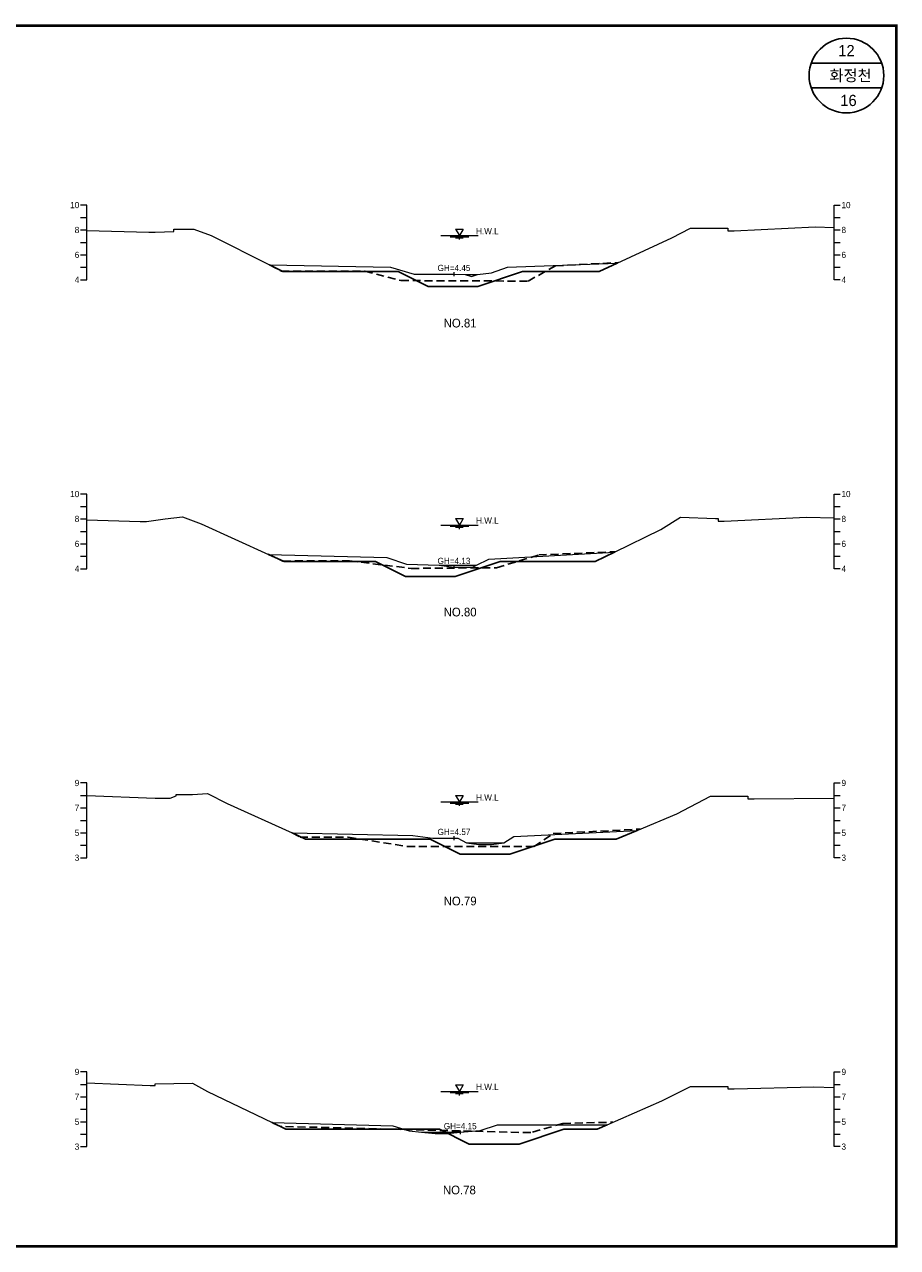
# Model space of a CAD drawing. Header units: metres. Extents: x 14497 to 21228, y -537 to 5153.
# Tile 32 of 40: x 18125 to 18826, y 1054 to 2036. Entities that reach past the tile are written whole.
import ezdxf
from ezdxf.enums import TextEntityAlignment as Align

# ---------------------------------------------------------------- set-up
doc = ezdxf.new("R2010")
doc.units = ezdxf.units.M
doc.linetypes.add('DASHED2', pattern=[9.525, 6.35, -3.175])
for name, color, linetype in [('96년횡단', 160, 'DASHED2'), ('BOX', 6, 'CONTINUOUS'), ('DT2', 7, 'CONTINUOUS'), ('SWL', 7, 'CONTINUOUS'), ('계획', 6, 'CONTINUOUS')]:
    doc.layers.add(name, color=color, linetype=linetype)
for name, color, linetype, lineweight in [('DT1', 3, 'CONTINUOUS', 0), ('GT1', 2, 'CONTINUOUS', 0), ('LT1', 4, 'CONTINUOUS', 0), ('ST1', 7, 'CONTINUOUS', 0)]:
    doc.layers.add(name, color=color, linetype=linetype, lineweight=lineweight)
doc.styles.get("Standard").update_dxf_attribs({"font": 'Gulim.ttf'})

# ---------------------------------------------------------------- blocks, each defined once
blk = doc.blocks.new('SWL')
at = {"layer": 'LT1'}
for p, q in [((-15, 0), (15, 0)), ((-3, 5.2), (3, 5.2)), ((-3, 5.2), (0, 0)), ((3, 5.2), (0, 0)), ((-7.5, -0.9), (7.5, -0.9)), ((-3, -1.8), (3, -1.8)), ((-0.38, -2.7), (0.38, -2.7))]:
    blk.add_line(p, q, dxfattribs=at)

msp = doc.modelspace()

# ---------------------------------------------------------------- linework, layer by layer
at = {"layer": '96년횡단'}
for p, q in [((18551.45, 1842.19), (18602.05, 1844.85)), ((18549.49, 1386.4), (18619.45, 1389.97)), ((18557.35, 1153.67), (18597.49, 1154.63))]:
    msp.add_line(p, q, dxfattribs=at)
for points in [[(18321.86, 1843), (18331.26, 1837.88), (18398.31, 1837.95), (18427.24, 1830.38), (18529.32, 1829.92), (18551.45, 1842.19)], [(18320.6, 1610.62), (18332.55, 1605.2), (18385.88, 1605.31), (18435.47, 1599.28), (18504.1, 1599.78), (18537.91, 1610.05)], [(18537.91, 1610.05), (18599.37, 1612.65)], [(18339.86, 1386.9), (18346.28, 1383.5), (18384.95, 1383.39), (18432.23, 1376.09), (18534.19, 1375.98), (18549.49, 1386.4)], [(18557.35, 1153.67), (18531.51, 1146.25), (18330.55, 1151.26), (18323.86, 1154.4)]]:
    msp.add_lwpolyline(points, dxfattribs=at)
at = {"layer": 'BOX'}
for p, q in [((18813.28, 2005), (18756.72, 2005)), ((18813.28, 1985), (18756.72, 1985))]:
    msp.add_line(p, q, dxfattribs=at)
at = {"layer": 'BOX', "const_width": 2}
msp.add_lwpolyline([(17425, 1055), (18825, 1055), (18825, 2035), (17425, 2035)], close=True, dxfattribs=at)
at = {"layer": 'BOX'}
msp.add_circle((18785, 1995), 30, dxfattribs=at)
at = {"layer": 'DT1'}
for p, q in [((18478.86, 1835.2), (18488.86, 1835.2)), ((18457.86, 1601.8), (18487.86, 1601.8)), ((18479.86, 1379), (18509.86, 1379)), ((18443.86, 1146.5), (18474.86, 1146.5))]:
    msp.add_line(p, q, dxfattribs=at)
at = {"layer": 'GT1'}
for points in [[(18175, 1870.66), (18224.86, 1869.3), (18229.86, 1869.3), (18244.86, 1869.7), (18244.86, 1871.7), (18260.86, 1871.7), (18274.86, 1866.6), (18321.86, 1843), (18418.86, 1841), (18437.86, 1835.5), (18469.86, 1835.5), (18478.86, 1835.2), (18483.86, 1833.7), (18488.86, 1835.2), (18499.86, 1836.5), (18512.86, 1841.2), (18600.86, 1844.3), (18644.86, 1864.6), (18659.86, 1872.4), (18679.86, 1872.4), (18689.86, 1872.4), (18689.86, 1870.4), (18694.86, 1870.4), (18759.86, 1873.4), (18775, 1873.02)], [(18469.86, 1837), (18469.86, 1834)], [(18469.86, 1837), (18469.86, 1834)], [(18175, 1638.23), (18217.86, 1637), (18222.86, 1637), (18237.86, 1639.1), (18251.86, 1640.6), (18266.86, 1635), (18320.86, 1610.5), (18415.86, 1608.1), (18431.86, 1602.8), (18457.86, 1601.8), (18469.86, 1600.3), (18484.86, 1600.3), (18487.86, 1601.8), (18497.86, 1606.6), (18598.86, 1612.4), (18635.86, 1630.4), (18651.86, 1640.3), (18679.86, 1639.3), (18681.86, 1639.3), (18681.86, 1637.3), (18686.86, 1637.3), (18752.86, 1640.4), (18775, 1639.79)], [(18469.86, 1601.8), (18469.86, 1598.8)], [(18469.86, 1601.8), (18469.86, 1598.8)], [(18175, 1416.88), (18229.86, 1414.7), (18241.86, 1414.7), (18246.86, 1416.8), (18246.86, 1417.8), (18259.86, 1417.8), (18271.86, 1418.6), (18287.86, 1410.6), (18339.86, 1386.9), (18436.86, 1384.9), (18452.86, 1382.7), (18469.86, 1382.7), (18472.86, 1382.7), (18479.86, 1379), (18489.86, 1377.5), (18499.86, 1377.5), (18509.86, 1379), (18517.86, 1383.9), (18616.86, 1388.9), (18648.86, 1402.1), (18675.86, 1416.3), (18679.86, 1416.3), (18705.86, 1416.3), (18705.86, 1414.3), (18710.86, 1414.3), (18774.86, 1414.8), (18775, 1414.8)], [(18469.86, 1384.2), (18469.86, 1381.2)], [(18469.86, 1384.2), (18469.86, 1381.2)], [(18175, 1186.16), (18225.86, 1184), (18229.86, 1184), (18229.86, 1185.5), (18259.86, 1186), (18271.86, 1179.4), (18323.86, 1154.4), (18420.86, 1151.8), (18433.86, 1147.6), (18443.86, 1146.5), (18454.86, 1145.5), (18464.86, 1145.5), (18474.86, 1146.5), (18490.86, 1148.1), (18504.86, 1152.4), (18592.86, 1152.6), (18636.86, 1171.9), (18659.86, 1183.3), (18674.86, 1183.3), (18689.86, 1183.3), (18689.86, 1181.3), (18694.86, 1181.3), (18758.86, 1182.9), (18775, 1182.62)], [(18474.86, 1148), (18474.86, 1145)], [(18474.86, 1148), (18474.86, 1145)]]:
    msp.add_lwpolyline(points, dxfattribs=at)
at = {"layer": 'ST1'}
for p, q in [((18175, 1891), (18170, 1891)), ((18175, 1831), (18175, 1891)), ((18775, 1831), (18775, 1891)), ((18775, 1891), (18780, 1891)), ((18170, 1881), (18175, 1881)), ((18775, 1881), (18780, 1881)), ((18170, 1871), (18175, 1871)), ((18775, 1871), (18780, 1871)), ((18170, 1861), (18175, 1861)), ((18775, 1861), (18780, 1861)), ((18170, 1851), (18175, 1851)), ((18775, 1851), (18780, 1851)), ((18170, 1841), (18175, 1841)), ((18775, 1841), (18780, 1841)), ((18170, 1831), (18175, 1831)), ((18780, 1831), (18775, 1831)), ((18175, 1659), (18170, 1659)), ((18175, 1599), (18175, 1659)), ((18775, 1599), (18775, 1659)), ((18775, 1659), (18780, 1659)), ((18170, 1649), (18175, 1649)), ((18775, 1649), (18780, 1649)), ((18170, 1639), (18175, 1639)), ((18775, 1639), (18780, 1639)), ((18170, 1629), (18175, 1629)), ((18775, 1629), (18780, 1629)), ((18170, 1619), (18175, 1619)), ((18775, 1619), (18780, 1619)), ((18170, 1609), (18175, 1609)), ((18775, 1609), (18780, 1609)), ((18170, 1599), (18175, 1599)), ((18780, 1599), (18775, 1599)), ((18175, 1427), (18170, 1427)), ((18175, 1367), (18175, 1427)), ((18775, 1367), (18775, 1427)), ((18775, 1427), (18780, 1427)), ((18170, 1417), (18175, 1417)), ((18775, 1417), (18780, 1417)), ((18170, 1407), (18175, 1407)), ((18775, 1407), (18780, 1407)), ((18170, 1397), (18175, 1397)), ((18775, 1397), (18780, 1397)), ((18170, 1387), (18175, 1387)), ((18775, 1387), (18780, 1387)), ((18170, 1377), (18175, 1377)), ((18775, 1377), (18780, 1377)), ((18170, 1367), (18175, 1367)), ((18780, 1367), (18775, 1367)), ((18175, 1195), (18170, 1195)), ((18175, 1135), (18175, 1195)), ((18775, 1135), (18775, 1195)), ((18775, 1195), (18780, 1195)), ((18170, 1185), (18175, 1185)), ((18775, 1185), (18780, 1185)), ((18170, 1175), (18175, 1175)), ((18775, 1175), (18780, 1175)), ((18170, 1165), (18175, 1165)), ((18775, 1165), (18780, 1165)), ((18170, 1155), (18175, 1155)), ((18775, 1155), (18780, 1155)), ((18170, 1145), (18175, 1145)), ((18775, 1145), (18780, 1145)), ((18170, 1135), (18175, 1135)), ((18780, 1135), (18775, 1135))]:
    msp.add_line(p, q, dxfattribs=at)
at = {"layer": '계획'}
for points in [[(18321.86, 1843), (18332.57, 1837.62), (18425.01, 1837.62), (18449.01, 1825.62), (18489.01, 1825.62), (18525.01, 1837.62), (18586.38, 1837.62), (18600.86, 1844.3)], [(18320.86, 1610.5), (18333.44, 1604.79), (18406.84, 1604.79), (18430.84, 1592.79), (18470.84, 1592.79), (18506.84, 1604.79), (18583.21, 1604.79), (18598.86, 1612.4)], [(18339.86, 1386.9), (18339.86, 1386.9), (18350.69, 1381.96), (18450.73, 1381.96), (18474.73, 1369.96), (18514.73, 1369.96), (18550.73, 1381.96), (18600.03, 1381.96), (18616.86, 1388.9)], [(18323.86, 1154.4), (18323.86, 1154.4), (18334.82, 1149.13), (18458.11, 1149.13), (18482.11, 1137.13), (18522.11, 1137.13), (18558.11, 1149.13), (18584.94, 1149.13), (18592.86, 1152.6)]]:
    msp.add_lwpolyline(points, dxfattribs=at)

# ---------------------------------------------------------------- block references
at = {"layer": 'SWL'}
for p in [(18474.18, 1866.5), (18474.18, 1634.1), (18474.18, 1411.8), (18474.18, 1179.4)]:
    msp.add_blockref('SWL', p, dxfattribs=at)

# ---------------------------------------------------------------- texts
at = {"layer": 'DT1'}
for s, p in [('10', (18169, 1891)), ('8', (18169, 1871)), ('6', (18169, 1851)), ('4', (18169, 1831)), ('10', (18169, 1659)), ('8', (18169, 1639)), ('6', (18169, 1619)), ('4', (18169, 1599)), ('9', (18169, 1427)), ('7', (18169, 1407)), ('5', (18169, 1387)), ('3', (18169, 1367)), ('9', (18169, 1195)), ('7', (18169, 1175)), ('5', (18169, 1155)), ('3', (18169, 1135))]:
    msp.add_text(s, height=5, dxfattribs=at).set_placement(p, align=Align.MIDDLE_RIGHT)
for s, p in [('10', (18781, 1891)), ('8', (18781, 1871)), ('6', (18781, 1851)), ('4', (18781, 1831)), ('10', (18781, 1659)), ('8', (18781, 1639)), ('6', (18781, 1619)), ('4', (18781, 1599)), ('9', (18781, 1427)), ('7', (18781, 1407)), ('5', (18781, 1387)), ('3', (18781, 1367)), ('9', (18781, 1195)), ('7', (18781, 1175)), ('5', (18781, 1155)), ('3', (18781, 1135))]:
    msp.add_text(s, height=5, dxfattribs=at).set_placement(p, align=Align.MIDDLE_LEFT)
for s, p in [('GH=4.45', (18469.86, 1840.5)), ('GH=4.45', (18469.86, 1840.5)), ('GH=4.13', (18469.86, 1605.3)), ('GH=4.13', (18469.86, 1605.3)), ('GH=4.57', (18469.86, 1387.7)), ('GH=4.57', (18469.86, 1387.7)), ('GH=4.15', (18474.86, 1151.5)), ('GH=4.15', (18474.86, 1151.5))]:
    msp.add_text(s, height=5, dxfattribs=at).set_placement(p, align=Align.MIDDLE_CENTER)
at = {"layer": 'DT2'}
for s, height, p in [(' 12 ', 9, (18785, 2015)), ('  화정천', 9, (18785, 1995)), (' 16', 9, (18785, 1975)), ('NO.81', 7, (18474.8, 1796.22)), ('NO.80', 7, (18474.8, 1564.22)), ('NO.79', 7, (18474.8, 1332.22)), ('NO.78', 7, (18474.2, 1100.22))]:
    msp.add_text(s, height=height, dxfattribs=at).set_placement(p, align=Align.MIDDLE_CENTER)
at = {"layer": 'LT1'}
for p in [(18496.68, 1870.08), (18496.68, 1637.68), (18496.68, 1415.38), (18496.68, 1182.98)]:
    msp.add_text('H.W.L', height=5, dxfattribs=at).set_placement(p, align=Align.MIDDLE_CENTER)

doc.saveas('drawing.dxf')
